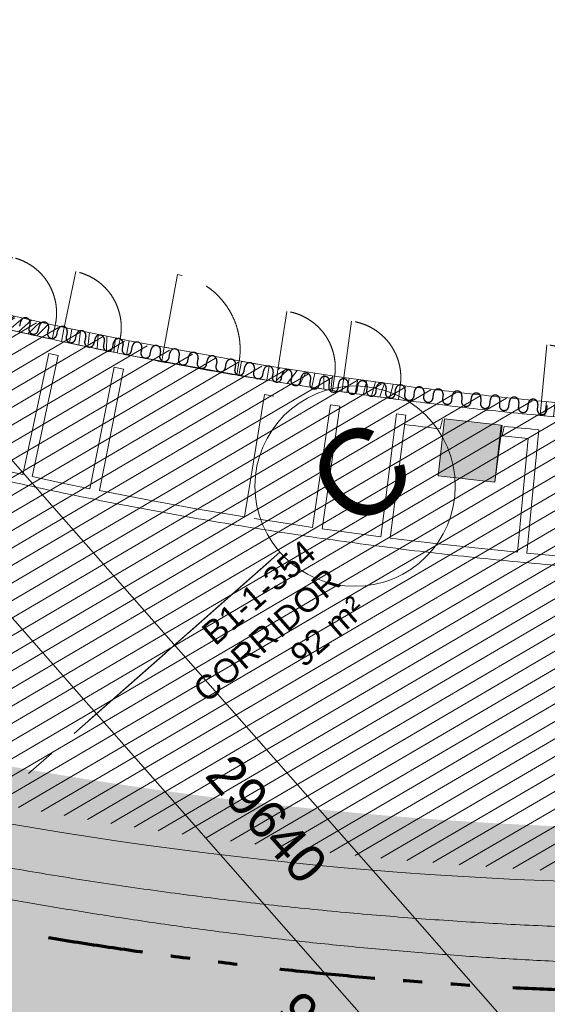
# Model space of a CAD drawing. Header units: millimetres. Extents: x 834119330 to 835277377, y 817781205 to 818243057.
# Tile 42 of 60: x 834362433 to 834367965, y 818033212 to 818043535. Entities that reach past the tile are written whole.
import ezdxf
from ezdxf.xclip import XClip

# ---------------------------------------------------------------- set-up
doc = ezdxf.new("R2010")
doc.units = ezdxf.units.MM
doc.header["$LTSCALE"] = 100
doc.header["$XCLIPFRAME"] = 0
for name, pattern in [('CENTER', [2, 1.25, -0.25, 0.25, -0.25]), ('DASHDOT', [25.400000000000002, 12.7, -6.350000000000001, 0, -6.350000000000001]), ('Double dash', [24.5, 10, -3, 2, -3, 2, -4.5]), ('Grid Line', [22.224999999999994, 12.7, -3.174999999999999, 3.174999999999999, -3.174999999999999]), ('Long Dash', [13.5, 9, -4.5]), ('PHANTOM', [63.50000000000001, 31.75, -6.350000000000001, 6.350000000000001, -6.350000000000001, 6.350000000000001, -6.350000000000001])]:
    doc.linetypes.add(name, pattern=pattern)
doc.layers.get('0').update_dxf_attribs({"lineweight": 0})
doc.layers.get('Defpoints').update_dxf_attribs({"lineweight": 0})
for name, color, linetype, lineweight in [('A-ANNO-NPLT', 5, 'CENTER', 13), ('A-DETL', 90, 'Continuous', 5), ('A-DETL-MBND', 5, 'Continuous', 5), ('A-DOOR', 6, 'Continuous', 13), ('A-DOOR-HDLN', 31, 'Long Dash', 5), ('A-FLOR', 192, 'Continuous', 18), ('A-GLAZ-CURT', 52, 'Continuous', 5), ('A-WALL', 7, 'Continuous', 13), ('ATR01', 7, 'Continuous', 0), ('C-PROP-LINE', 91, 'Double dash', 70), ('DLN020__', 6, 'DASHDOT', 0), ('DLN030_1', 1, 'Continuous', 0), ('DLN040__', 3, 'Continuous', 0), ('DLN051__', 7, 'Continuous', 0), ('DLN210__', 7, 'Continuous', 0), ('DLN914__', 5, 'PHANTOM', 0), ('HATCH', 8, 'Continuous', 0), ('I-WALL', 7, 'Continuous', 9), ('Rev_D', 20, 'Continuous', 0), ('S-COLS', 52, 'Continuous', 9), ('SITE BOUNDARY', 4, 'Continuous', 0), ('XREF', 1, 'Continuous', 0)]:
    doc.layers.add(name, color=color, linetype=linetype, lineweight=lineweight)
doc.layers.add('DLN660', color=1, linetype='Continuous')
doc.styles.get("Standard").update_dxf_attribs({"font": 'swiss.ttf'})
doc.styles.add('StyleSwis721 Lt BT1', font='swissl.ttf')
doc.dimstyles.new('INTDIM', dxfattribs={"dimtxt": 200, "dimasz": 125, "dimexe": 100, "dimexo": 150, "dimgap": 80, "dimtad": 1, "dimdec": 0, "dimzin": 11, "dimdsep": 46, "dimtxsty": 'StyleSwis721 Lt BT1', "dimblk1": '_Open3011', "dimblk2": '_Open3011', "dimsah": 1, "dimcen": -125, "dimclrd": 256, "dimclre": 256, "dimclrt": 2, "dimaunit": 1, "dimadec": 5, "dimazin": 0, "dimtfac": 1, "dimtdec": 0, "dimtofl": 0, "dimtmove": 2, "dimatfit": 3, "dimldrblk": '_Open3011', "dimfxl": 1, "dimtolj": 1, "dimtzin": 0, "dimlwd": -1, "dimlwe": -1, "dimarcsym": 0})
pattern_1 = [(270, (609.6, 0), (100, 6.123233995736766e-15), [])]

# ---------------------------------------------------------------- blocks, each defined once
blk = doc.blocks.new('A$C7BBB7913')
at = {"layer": 'DLN914__', "color": 3}
blk.add_arc((261.9040695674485, 50.42598713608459), 44.165, 222.6242555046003, 277.5709806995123, dxfattribs=at)
blk = doc.blocks.new('Part Plan')
at = {"layer": 'A-WALL', "linetype": 'Continuous'}
h = blk.add_hatch(dxfattribs=at)
h.set_pattern_fill('DGN_EARTH1', color=1, scale=59.99999999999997, angle=3.649803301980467, style=0, pattern_type=2)
h.set_pattern_definition([(44.99999930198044, (-23285.70976543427, 70990.81938838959), (6.5642475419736e-06, 538.8153672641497), [380.9999999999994, -380.9999999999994]), (44.99999930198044, (-23386.73760604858, 71091.84726452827), (6.5642475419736e-06, 538.8153672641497), [380.9999999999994, -380.9999999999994]), (44.99999930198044, (-23487.76550674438, 71192.87513720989), (6.5642475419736e-06, 538.8153672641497), [380.9999999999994, -380.9999999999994]), (134.9999993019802, (-23487.76551914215, 71260.22710120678), (-538.8153672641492, 6.5642475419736e-06), [380.9999999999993, -380.9999999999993]), (134.9999993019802, (-23386.73764371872, 71361.25494194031), (-538.8153672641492, 6.5642475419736e-06), [380.9999999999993, -380.9999999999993]), (134.9999993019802, (-23285.70971107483, 71462.28284704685), (-538.8153672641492, 6.5642475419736e-06), [380.9999999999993, -380.9999999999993])])
edge = h.paths.add_edge_path()
edge.add_line((54591.92213630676, -9043.730302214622), (48208.58610613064, -9043.730215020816))
edge.add_arc((97337.67955875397, -5267.625809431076), 49273.99707748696, 184.3951615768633, 225.0653212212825)
edge.add_line((62535.44703054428, -40149.30293416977), (54050.45523266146, -51266.71276383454))
edge.add_line((54050.45523262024, -51266.71276378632), (36682.08731784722, -51266.71249719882))
edge.add_line((36682.08731794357, -51266.71249723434), (36682.08727221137, -54266.71249755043))
edge.add_line((36682.08727216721, -54266.71249759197), (55534.72859285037, -54266.71278754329))
edge.add_line((55534.72859287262, -54266.71278750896), (68546.6143509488, -37217.96718007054))
edge.add_arc((98252.54949760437, -4961.629055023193), 43851.04254372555, 185.3414077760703, 227.3569969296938, ccw=False)
blk = doc.blocks.new('A$C7285572E')
at = {"layer": 'A-ANNO-NPLT', "color": 3, "linetype": 'PHANTOM'}
blk.add_lwpolyline([(258.840146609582, 2.508328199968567, -0.1937461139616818), (226.494099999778, 18.00010000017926), (220.2767651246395, 12.52837960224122), (224.9013822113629, 7.273580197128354), (217.3780834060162, 0.6525137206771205), (222.6353030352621, -5.321091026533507, -0.2570627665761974), (231.1648360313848, -8.394748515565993), (245.8627809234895, -25.09553706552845), (259.9058339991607, -12.73659846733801)], format="xyb", close=True, dxfattribs=at)
blk = doc.blocks.new('North Perimeter1 - North Perimeter-27607912-0291')
at = {"layer": 'A-WALL'}
for p, q in [((-11627.46948877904, 121843.6445911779), (-11588.06639585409, 121988.376849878)), ((-10428.77691496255, 121691.501061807), (-10465.49586763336, 121546.0561947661))]:
    blk.add_line(p, q, dxfattribs=at)
for radius, start, end in [(43061.9304255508, 252.9807100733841, 253.7757814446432), (42911.9304255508, 253.77716935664, 253.9074445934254), (43061.93042555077, 253.7757814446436, 253.9088358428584), (43061.9304255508, 253.9088358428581, 254.7039072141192), (42911.9304255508, 254.7052952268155, 254.8371941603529), (43061.93042555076, 254.7039072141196, 254.8369616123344), (43061.93042555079, 254.8369616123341, 256.432967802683), (42911.9304255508, 256.435071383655, 256.9570983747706), (43061.93042555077, 256.4329678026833, 256.9584899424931), (43061.9304255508, 256.9584899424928, 257.7535613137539), (42911.9304255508, 257.7549496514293, 257.8852248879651), (43061.93042555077, 257.7535613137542, 257.886615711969), (43061.9304255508, 257.8866157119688, 258.6816870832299), (42911.9304255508, 258.6830738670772, 260.6709927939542), (43061.93042555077, 258.6816870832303, 260.6709930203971), (42911.93042555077, 260.6712255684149, 261.4658318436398)]:
    blk.add_arc((-363.9071790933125, 163406.3925281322), radius, start, end, dxfattribs=at)
blk = doc.blocks.new('APF_03 _FS-DS_ - APF_03-V56-0291')
at = {"layer": 'A-DOOR-HDLN', "linetype": 'Continuous'}
h = blk.add_hatch(dxfattribs=at)
h.set_pattern_fill('FP_9', color=256, style=0, pattern_type=2)
h.set_pattern_definition(pattern_1)
h.paths.add_polyline_path([(298.7744792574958, 1.386069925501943e-10), (298.7744792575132, 150.0000000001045), (-298.7744792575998, 150.0000000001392), (-298.7744792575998, 1.386069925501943e-10), (207.5204890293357, 1.386069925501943e-10)], flags=0)
at = {"layer": 'A-DOOR'}
for p, q in [((-298.7744792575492, 149.9999999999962), (298.7744792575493, 149.9999999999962)), ((-298.7744792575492, 0), (-298.7744792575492, 149.9999999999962)), ((298.7744792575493, 149.9999999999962), (298.7744792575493, 0)), ((298.7744792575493, 0), (-298.7744792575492, 0))]:
    blk.add_line(p, q, dxfattribs=at)
at = {"layer": 'A-DOOR-HDLN'}
blk.add_line((-298.7744792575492, 150.0043138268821), (-298.7744792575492, 746.7485973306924), dxfattribs=at)
blk.add_arc((-297.974479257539, 150.0001750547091), 596.7489585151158, 0.0004005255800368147, 90.07681058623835, dxfattribs=at)
blk = doc.blocks.new('ARC_North Perimeter Wall_Corrugated Panel - Type A-35478803-0291')
at = {"layer": 'A-GLAZ-CURT', "lineweight": 9}
for p, q in [((187.4999999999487, 149.9999999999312), (-187.5000000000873, 149.9999999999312)), ((-187.5000000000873, 149.9999999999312), (-187.5000000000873, -6.930349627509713e-11)), ((-187.5000000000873, -6.930349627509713e-11), (187.4999999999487, -6.930349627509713e-11))]:
    blk.add_line(p, q, dxfattribs=at)
blk = doc.blocks.new('APF_03 _FS-DS_ - APF_03-V57-0291')
at = {"layer": 'A-DOOR-HDLN', "linetype": 'Continuous'}
h = blk.add_hatch(dxfattribs=at)
h.set_pattern_fill('FP_9', color=256, style=0, pattern_type=2)
h.set_pattern_definition(pattern_1)
h.paths.add_polyline_path([(298.7744792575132, 1.2128111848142e-10), (298.7744792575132, 150.0000000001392), (-298.7744792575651, 150.0000000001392), (-298.7744792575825, 1.039552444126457e-10), (205.3949248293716, 1.386069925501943e-10)], flags=0)
at = {"layer": 'A-DOOR'}
for p, q in [((-298.7744792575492, 149.9999999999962), (298.7744792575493, 149.9999999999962)), ((-298.7744792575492, 0), (-298.7744792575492, 149.9999999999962)), ((298.7744792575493, 149.9999999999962), (298.7744792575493, 0)), ((298.7744792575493, 0), (-298.7744792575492, 0))]:
    blk.add_line(p, q, dxfattribs=at)
at = {"layer": 'A-DOOR-HDLN'}
blk.add_line((-298.7744792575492, 150.0063820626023), (-298.7744792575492, 746.7485973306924), dxfattribs=at)
blk.add_arc((-297.974479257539, 150.0001750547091), 596.7489585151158, 0.000400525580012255, 90.07681058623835, dxfattribs=at)
blk = doc.blocks.new('APF_03 _FS-DS_ - APF_03-V58-0291')
at = {"layer": 'A-DOOR-HDLN', "linetype": 'Continuous'}
h = blk.add_hatch(dxfattribs=at)
h.set_pattern_fill('FP_9', color=256, style=0, pattern_type=2)
h.set_pattern_definition(pattern_1)
h.paths.add_polyline_path([(298.7744792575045, 1.2128111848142e-10), (298.7744792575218, 150.0000000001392), (-298.7744792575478, 150.0000000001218), (-298.7744792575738, 1.386069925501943e-10), (146.0477788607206, 1.039552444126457e-10)], flags=0)
at = {"layer": 'A-DOOR'}
for p, q in [((-298.7744792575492, 149.9999999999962), (298.7744792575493, 149.9999999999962)), ((-298.7744792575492, 0), (-298.7744792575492, 149.9999999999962)), ((298.7744792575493, 149.9999999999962), (298.7744792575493, 0)), ((298.7744792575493, 0), (-298.7744792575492, 0))]:
    blk.add_line(p, q, dxfattribs=at)
at = {"layer": 'A-DOOR-HDLN'}
blk.add_line((-298.7744792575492, 150.0043138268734), (-298.7744792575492, 746.7485973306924), dxfattribs=at)
blk.add_arc((-297.974479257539, 150.0001750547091), 596.7489585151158, 0.001011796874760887, 90.07681058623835, dxfattribs=at)
blk = doc.blocks.new('APF_03 _FS-DS_ - APF_03-31907060-0291')
at = {"layer": 'A-DOOR-HDLN', "linetype": 'Continuous'}
h = blk.add_hatch(dxfattribs=at)
h.set_pattern_fill('FP_9', color=256, style=0, pattern_type=2)
h.set_pattern_definition(pattern_1)
h.paths.add_polyline_path([(297.4999999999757, 1.559328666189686e-10), (297.4999999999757, 150.0000000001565), (-297.5000000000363, 150.0000000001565), (-297.5000000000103, 1.559328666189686e-10), (278.1067112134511, 1.559328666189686e-10)], flags=0)
at = {"layer": 'A-DOOR'}
for p, q in [((-297.4999999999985, 149.9999999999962), (297.4999999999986, 149.9999999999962)), ((-297.4999999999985, 0), (-297.4999999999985, 149.9999999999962)), ((297.4999999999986, 149.9999999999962), (297.4999999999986, 0)), ((297.4999999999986, 0), (-297.4999999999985, 0))]:
    blk.add_line(p, q, dxfattribs=at)
at = {"layer": 'A-DOOR-HDLN'}
blk.add_line((-297.4999999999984, 150.0010077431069), (-297.4999999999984, 744.199636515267), dxfattribs=at)
blk.add_arc((-296.6999999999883, 150.0001750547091), 594.2000000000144, 359.9999831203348, 90.0771400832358, dxfattribs=at)
blk = doc.blocks.new('APF_04 _DV_ - APF_04-35478798-0291')
at = {"layer": 'A-DOOR'}
for p, q in [((-399.9999999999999, 149.9999999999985), (-350.0000000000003, 149.9999999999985)), ((-399.9999999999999, -1.353583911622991e-13), (-350, -1.353583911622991e-13))]:
    blk.add_line(p, q, dxfattribs=at)
at = {"layer": 'A-DOOR', "lineweight": 9}
for p, q in [((400.0000000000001, 150), (-400.0000000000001, 150)), ((-400.0000000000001, 150), (-400.0000000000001, 0)), ((400.0000000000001, 0), (400.0000000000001, 150)), ((-400.0000000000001, 0), (400.0000000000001, 0))]:
    blk.add_line(p, q, dxfattribs=at)
at = {"layer": 'A-DOOR-HDLN'}
for p, q in [((-399.9999999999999, 923.5610027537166), (-350.0000000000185, 923.5610027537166)), ((-399.9999999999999, 149.9999999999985), (-399.9999999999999, 923.5610027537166))]:
    blk.add_line(p, q, dxfattribs=at)
blk.add_arc((-399.0379196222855, 125.6578638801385), 799.4086167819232, 1.744936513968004, 86.48311156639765, dxfattribs=at)
blk = doc.blocks.new('ARC_North Perimeter Wall_Corrugated Panel - Type A-35478804-0291')
at = {"layer": 'A-GLAZ-CURT', "lineweight": 9}
for p, q in [((159.7036299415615, 150.0000000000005), (-159.7036299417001, 149.9999999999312)), ((159.7036299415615, 0), (159.7036299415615, 150.0000000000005)), ((-159.7036299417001, 0), (159.7036299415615, 0))]:
    blk.add_line(p, q, dxfattribs=at)
blk = doc.blocks.new('Family - ___-26817389-0291')
at = {"layer": 'C-PROP-LINE'}
blk.add_arc((-2752.278732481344, 158797.3720542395), 44164.84239903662, 218.6257231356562, 273.572834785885, dxfattribs=at)
blk = doc.blocks.new('Family - ___-36030442-0291')
at = {"layer": 'C-PROP-LINE'}
blk.add_arc((-2752.278732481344, 158797.3720542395), 44164.84239903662, 218.6257231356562, 273.572834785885, dxfattribs=at)
blk = doc.blocks.new('GFDFJ')
at = {"linetype": 'ByBlock'}
h = blk.add_hatch(color=8, dxfattribs=at)
h.dxf.hatch_style = 1
edge = h.paths.add_edge_path()
edge.add_arc((-2752.278733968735, 159182.588113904), 42837.53403247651, 220.0800637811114, 274.2535012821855)
edge.add_line((424.9567874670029, 116463.0434486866), (424.9567874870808, 115861.4092606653))
edge.add_arc((-2752.278734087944, 159182.5881135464), 43437.53403213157, 220.0800637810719, 274.1946419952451, ccw=False)
edge.add_arc((20699921.32003605, -24510400.76722527), 32205390.48523239, 130.0795300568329, 130.0805975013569, ccw=False)
edge = h.paths.add_edge_path(flags=17)
edge.add_arc((-36052.98767101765, 131517.0103867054), 49.99999992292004, 292.2539666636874, 322.6082685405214)
edge.add_line((-36013.26255774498, 131486.6473269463), (-35876.02684226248, 131591.6901045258))
edge.add_arc((-35893.99978780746, 131638.3481504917), 49.99999993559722, 291.0669695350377, 323.7952655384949)
edge.add_line((-35853.65421247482, 131608.8145332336), (-35726.17399545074, 131706.3902703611))
edge.add_arc((-35758.76788008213, 131408.166128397), 300.0000001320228, 40.0800637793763, 83.76271445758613, ccw=False)
edge.add_line((-35529.22423624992, 131601.323358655), (-35988.3133231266, 131215.0110361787))
edge.add_arc((-35758.76788008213, 131408.1661286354), 300.0000000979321, 171.0995205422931, 220.0795300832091, ccw=False)
edge.add_line((-36055.15545141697, 131454.5817244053), (-36034.05203635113, 131470.7346720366))
edge = h.paths.add_edge_path(flags=17)
edge.add_arc((-36052.98767101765, 131517.0103867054), 49.99999992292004, 292.2539666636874, 322.6082685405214)
edge.add_line((-36013.26255774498, 131486.6473269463), (-35876.02684226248, 131591.6901045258))
edge.add_arc((-35893.99978780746, 131638.3481504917), 49.99999993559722, 291.0669695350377, 323.7952655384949)
edge.add_line((-35853.65421247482, 131608.8145332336), (-35726.17399545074, 131706.3902703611))
edge.add_arc((-35758.76788008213, 131408.166128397), 300.0000001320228, 40.0800637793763, 83.76271445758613, ccw=False)
edge.add_line((-35529.22423624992, 131601.323358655), (-35988.3133231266, 131215.0110361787))
edge.add_arc((-35758.76788008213, 131408.1661286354), 300.0000000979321, 171.0995205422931, 220.0795300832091, ccw=False)
edge.add_line((-36055.15545141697, 131454.5817244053), (-36034.05203635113, 131470.7346720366))
edge = h.paths.add_edge_path(flags=0)
edge.add_line((-35988.31332337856, 131215.0110361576), (-35529.22423650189, 131601.3233586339))
edge.add_arc((-35758.76788008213, 131408.166128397), 300.0000001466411, 40.08006377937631, 83.76271445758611)
edge.add_line((-35726.17399549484, 131706.3902699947), (-35853.65421251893, 131608.8145328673))
edge.add_arc((-35893.99978780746, 131638.3481504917), 49.99999997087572, 291.0669695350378, 323.7952655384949, ccw=False)
edge.add_line((-35876.02684223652, 131591.6901048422), (-36013.26255771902, 131486.6473272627))
edge.add_arc((-36052.98767101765, 131517.0103867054), 49.99999994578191, 292.25396666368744, 322.60826854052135, ccw=False)
edge.add_line((-36034.05203640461, 131470.7346720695), (-36055.15545135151, 131454.5817244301))
edge.add_arc((-35758.76788008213, 131408.166128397), 299.999999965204, 171.0995204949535, 220.0795300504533)
at = {"layer": 'S-COLS', "lineweight": 5}
blk.add_hatch(color=250, dxfattribs=at).paths.add_polyline_path([(-7864.258229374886, 120247.9429249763), (-7757.480198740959, 120838.365190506), (-8347.902464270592, 120945.143222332), (-8452.636009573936, 120354.3512102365), (-8292.081468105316, 120325.314876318)], flags=0)
at = {"layer": 'A-DETL', "lineweight": 25}
for p, q in [((-12724.1313034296, 122220.879203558), (-12709.52397835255, 122268.6978826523)), ((-12613.8866199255, 122239.4832335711), (-12621.19028103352, 122215.5738930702)), ((-12621.19028103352, 122215.5738930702), (-12628.49394488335, 122191.6645547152)), ((-12532.85658657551, 122162.4499049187), (-12518.24926233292, 122210.2685847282)), ((-12429.91556692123, 122157.1445959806), (-12437.21922874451, 122133.2352559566)), ((-12422.61190366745, 122181.0539349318), (-12429.91556692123, 122157.1445959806)), ((-12341.58187055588, 122104.0206071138), (-12326.97454488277, 122151.8392851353)), ((-12231.33718836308, 122122.6246358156), (-12238.64085006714, 122098.7152962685)), ((-12231.33718836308, 122122.6246358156), (-12238.64085006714, 122098.7152962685)), ((-12238.64085006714, 122098.7152962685), (-12245.94451200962, 122074.8059574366)), ((-12150.30715429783, 122045.5913074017), (-12135.69983005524, 122093.4099867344)), ((-12047.36613333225, 122040.2859983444), (-12054.66979682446, 122016.3766583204)), ((-12040.06247162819, 122064.1953372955), (-12047.36613333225, 122040.2859983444)), ((-11959.03243792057, 121987.1620094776), (-11944.42511260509, 122034.9806880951)), ((-11856.09141790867, 121981.8566994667), (-11862.26489949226, 121957.6309256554)), ((-11848.78775525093, 122005.7660390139), (-11856.09141790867, 121981.8566994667)), ((-11765.36180353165, 121932.9369995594), (-11753.01483929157, 121981.3885471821)), ((-11662.28522527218, 121932.46884799), (-11668.45870614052, 121908.2430744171)), ((-11656.11174452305, 121956.6946218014), (-11662.28522527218, 121932.46884799)), ((-11571.55561053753, 121883.5491486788), (-11559.20864796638, 121932.0006961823)), ((-11468.47903251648, 121883.0809979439), (-11474.65251469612, 121858.8552230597)), ((-11462.3055511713, 121907.3067711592), (-11468.47903251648, 121883.0809979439)), ((-11377.74941778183, 121834.1612976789), (-11365.40245568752, 121882.6128456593)), ((-11274.67284083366, 121833.693146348), (-11280.84632241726, 121809.467371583)), ((-11268.49935889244, 121857.9189201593), (-11274.67284083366, 121833.693146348)), ((-11183.94322550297, 121784.7734462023), (-11171.59626305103, 121833.2249946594)), ((-11080.86664843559, 121784.3052951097), (-11087.04012978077, 121760.0795211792)), ((-11074.69316732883, 121808.5310688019), (-11080.86664843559, 121784.3052951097)), ((-10990.13703382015, 121735.3855953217), (-10977.79007053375, 121783.837143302)), ((-10887.06045567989, 121734.9174438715), (-10893.23393714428, 121710.6916697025)), ((-10880.88697469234, 121759.1432180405), (-10887.06045567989, 121734.9174438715)), ((-10796.33084130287, 121685.9977440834), (-10783.98387873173, 121734.4492928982)), ((-10687.08078289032, 121709.7553672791), (-10693.25426435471, 121685.5295922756)), ((-10693.25426435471, 121685.5295922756), (-10699.42774546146, 121661.3038184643)), ((-10602.52464950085, 121636.6098934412), (-10590.17768633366, 121685.0614414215)), ((-10499.44807171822, 121636.1417412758), (-10505.62155282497, 121611.9159680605)), ((-10493.27459037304, 121660.3675158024), (-10499.44807171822, 121636.1417412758)), ((-10408.71845698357, 121587.2220423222), (-10396.37149453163, 121635.6735905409)), ((-10299.46839809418, 121610.9796645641), (-10305.64187932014, 121586.7538906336)), ((-10305.64187932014, 121586.7538906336), (-10311.81536090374, 121562.5281170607)), ((-10214.91226458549, 121537.8341909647), (-10202.56530201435, 121586.285738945)), ((-10111.8356872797, 121537.3660392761), (-10118.00916862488, 121513.1402653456)), ((-10105.66220545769, 121561.5918129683), (-10111.8356872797, 121537.3660392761)), ((-10021.10607194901, 121488.4463392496), (-10008.75910973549, 121536.8978877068)), ((-9911.856013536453, 121512.2039619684), (-9918.02949500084, 121487.9781877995)), ((-9911.856013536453, 121512.2039619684), (-9918.02949500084, 121487.9781877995)), ((-9918.02949500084, 121487.9781877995), (-9924.202974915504, 121463.7524133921)), ((-9827.29988026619, 121439.0584887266), (-9814.952916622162, 121487.5100365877)), ((-9724.223302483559, 121438.5903375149), (-9730.396783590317, 121414.3645628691)), ((-9718.049821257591, 121462.8161107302), (-9724.223302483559, 121438.5903375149)), ((-9633.493687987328, 121389.6706372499), (-9621.146725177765, 121438.1221855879)), ((-9524.24362885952, 121413.4282602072), (-9530.417110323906, 121389.2024860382)), ((-9530.417110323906, 121389.2024860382), (-9534.78069281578, 121364.5862483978)), ((-9436.315742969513, 121347.1319183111), (-9427.58857870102, 121396.3643937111)), ((-9333.487211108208, 121354.2938258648), (-9337.850793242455, 121329.6775877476)), ((-9329.123628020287, 121378.9100623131), (-9333.487211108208, 121354.2938258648)), ((-9239.385841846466, 121312.2232568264), (-9230.65867805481, 121361.4557330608)), ((-9136.557311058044, 121319.3851647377), (-9140.92089354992, 121294.7689268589)), ((-9132.19372844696, 121344.0014021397), (-9136.557311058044, 121319.3851647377)), ((-9042.455943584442, 121277.314596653), (-9033.728777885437, 121326.547072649)), ((-8935.263828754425, 121309.0927417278), (-8939.627410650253, 121284.4765045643)), ((-8939.627410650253, 121284.4765045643), (-8943.990993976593, 121259.8602674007)), ((-8845.526043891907, 121242.4059360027), (-8836.798878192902, 121291.6384115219)), ((-8742.697511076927, 121249.5678435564), (-8747.061093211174, 121224.9516068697)), ((-8738.333928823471, 121274.1840807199), (-8742.697511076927, 121249.5678435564)), ((-8648.596144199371, 121207.4972751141), (-8639.868977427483, 121256.729749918)), ((-8545.767612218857, 121214.6591825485), (-8550.131193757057, 121190.0429463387)), ((-8541.404028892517, 121239.2754201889), (-8545.767612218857, 121214.6591825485)), ((-8451.666244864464, 121172.5886156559), (-8442.939079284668, 121221.8210898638)), ((-8344.474129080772, 121204.3667603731), (-8348.837712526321, 121179.7505216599)), ((-8348.837712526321, 121179.7505216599), (-8353.201294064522, 121155.1342853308)), ((-8254.736344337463, 121137.6799550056), (-8246.009179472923, 121186.9124292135)), ((-8151.907811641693, 121144.8418616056), (-8156.271394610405, 121120.2256243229)), ((-8147.544229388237, 121169.4580996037), (-8151.907811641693, 121144.8418616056)), ((-8057.806443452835, 121102.7712937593), (-8049.079279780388, 121152.0037684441)), ((-7954.97791326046, 121109.9332011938), (-7959.341495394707, 121085.3169635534)), ((-7950.614329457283, 121134.5494391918), (-7954.97791326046, 121109.9332011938)), ((-7860.876544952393, 121067.8626332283), (-7852.149379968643, 121117.0951082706)), ((-7753.684430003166, 121099.6407781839), (-7758.048011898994, 121075.0245404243)), ((-7758.048011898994, 121075.0245404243), (-7762.411595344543, 121050.4083029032)), ((-7663.946645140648, 121032.9539734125), (-7655.219479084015, 121082.1864477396)), ((-7561.118111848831, 121040.1158797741), (-7565.481694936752, 121015.4996416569)), ((-7556.754530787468, 121064.7321175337), (-7561.118111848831, 121040.1158797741)), ((-7556.754530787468, 121064.7321175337), (-7561.118111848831, 121040.1158797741)), ((-7467.016745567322, 120998.0453125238), (-7458.289580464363, 121047.2777872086)), ((-7364.18821310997, 121005.2072201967), (-7368.551795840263, 120980.5909814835)), ((-7359.824631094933, 121029.8234564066), (-7364.18821310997, 121005.2072201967)), ((-7270.086846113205, 120963.1366518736), (-7261.359680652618, 121012.3691262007))]:
    blk.add_line(p, q, dxfattribs=at)
for centre, radius, start, end in [((-12661.70529985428, 122254.0905584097), 50.00000000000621, 343.0134887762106, 163.0134887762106), ((-12470.43058180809, 122195.6612592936), 50.00000000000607, 343.0134887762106, 163.0134887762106), ((-12580.67526614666, 122177.0572297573), 50.00000000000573, 163.0134887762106, 343.0134887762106), ((-12389.40054905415, 122118.6279314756), 50.00000000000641, 163.0134887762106, 343.0134887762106), ((-12279.15586674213, 122137.2319610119), 50.00000000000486, 343.0134887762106, 163.0134887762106), ((-12087.88115048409, 122078.8026621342), 50.00000000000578, 343.0134887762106, 163.0134887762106), ((-12198.12583422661, 122060.1986320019), 50.00000000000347, 163.0134887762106, 343.0134887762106), ((-11896.60643446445, 122020.3733632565), 50.0000000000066, 343.0134887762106, 163.0134887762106), ((-11704.56329202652, 121969.0415855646), 50.00000000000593, 345.7035375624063, 165.7035375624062), ((-12006.85111713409, 122001.7693333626), 50.0000000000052, 163.0134887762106, 343.0134887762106), ((-11813.81335115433, 121945.2839626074), 50.00000000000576, 165.7035375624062, 345.7035375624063), ((-11510.75709915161, 121919.6537342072), 50.00000000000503, 345.7035375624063, 165.7035375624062), ((-11316.95090794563, 121870.2658829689), 50.00000000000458, 345.7035375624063, 165.7035375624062), ((-11620.00715851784, 121895.8961112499), 50.0000000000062, 165.7035375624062, 345.7035375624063), ((-11426.20096647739, 121846.5082610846), 50.0000000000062, 165.7035375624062, 345.7035375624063), ((-11123.14471530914, 121820.8780318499), 50.00000000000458, 345.7035375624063, 165.7035375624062), ((-10929.33852255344, 121771.49018085), 50.00000000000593, 345.7035375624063, 165.7035375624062), ((-11232.39477431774, 121797.1204097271), 50.00000000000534, 165.7035375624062, 345.7035375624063), ((-11038.58858180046, 121747.7325584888), 50.00000000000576, 165.7035375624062, 345.7035375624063), ((-10844.78238987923, 121698.3447073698), 50.00000000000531, 165.7035375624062, 345.7035375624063), ((-10735.53233027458, 121722.1023287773), 50.00000000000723, 345.7035375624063, 165.7035375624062), ((-10541.72613859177, 121672.7144783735), 50.00000000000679, 345.7035375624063, 165.7035375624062), ((-10650.97619736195, 121648.9568555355), 50.0000000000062, 165.7035375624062, 345.7035375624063), ((-10457.17000412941, 121599.5690039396), 50.00000000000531, 165.7035375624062, 345.7035375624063), ((-10347.91994583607, 121623.3266273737), 50.00000000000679, 345.7035375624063, 165.7035375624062), ((-10154.11375331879, 121573.938775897), 50.00000000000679, 345.7035375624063, 165.7035375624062), ((-10263.36381161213, 121550.1811532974), 50.00000000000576, 165.7035375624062, 345.7035375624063), ((-10069.55762052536, 121500.793302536), 50.00000000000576, 165.7035375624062, 345.7035375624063), ((-9960.307561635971, 121524.550925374), 50.00000000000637, 345.7035375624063, 165.7035375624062), ((-9766.501367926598, 121475.1630731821), 50.00000000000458, 345.7035375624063, 165.7035375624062), ((-9875.751428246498, 121451.4054512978), 50.00000000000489, 165.7035375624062, 345.7035375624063), ((-9681.945234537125, 121402.0175995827), 50.00000000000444, 165.7035375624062, 345.7035375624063), ((-9572.695176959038, 121425.7752230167), 50.00000000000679, 345.7035375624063, 165.7035375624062), ((-9378.356103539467, 121387.6372277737), 50.00000000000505, 349.947920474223, 169.9479204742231), ((-9181.426203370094, 121352.7285672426), 50.0000000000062, 349.947920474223, 169.9479204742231), ((-9485.54821741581, 121355.8590841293), 50.00000000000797, 169.9479204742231, 349.947920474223), ((-9288.618318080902, 121320.9504233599), 50.00000000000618, 169.9479204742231, 349.947920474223), ((-9091.688418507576, 121286.0417624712), 50.0000000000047, 169.9479204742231, 349.947920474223), ((-8984.496302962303, 121317.8199059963), 50.00000000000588, 349.947920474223, 169.9479204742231), ((-8787.566403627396, 121282.9112453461), 50.00000000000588, 349.947920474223, 169.9479204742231), ((-8590.636503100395, 121248.0025855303), 50.0000000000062, 349.947920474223, 169.9479204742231), ((-8894.758519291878, 121251.1331014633), 50.00000000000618, 169.9479204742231, 349.947920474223), ((-8697.828619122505, 121216.2244410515), 50.00000000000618, 169.9479204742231, 349.947920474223), ((-8393.706604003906, 121213.0939249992), 50.00000000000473, 349.947920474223, 169.9479204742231), ((-8196.77670454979, 121178.1852644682), 50.00000000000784, 349.947920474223, 169.9479204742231), ((-7999.846804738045, 121143.2766035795), 50.00000000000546, 349.947920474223, 169.9479204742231), ((-8500.898718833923, 121181.3157798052), 50.00000000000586, 169.9479204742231, 349.947920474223), ((-8303.968818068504, 121146.4071189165), 50.00000000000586, 169.9479204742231, 349.947920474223), ((-8107.03891980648, 121111.4984588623), 50.00000000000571, 169.9479204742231, 349.947920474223), ((-7802.916905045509, 121108.3679432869), 50.00000000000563, 349.947920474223, 169.9479204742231), ((-7605.987005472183, 121073.4592832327), 50.00000000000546, 349.947920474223, 169.9479204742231), ((-7409.057105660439, 121038.5506224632), 50.00000000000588, 349.947920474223, 169.9479204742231), ((-7910.109019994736, 121076.5897979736), 50.00000000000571, 169.9479204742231, 349.947920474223), ((-7713.179120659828, 121041.6811379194), 50.00000000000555, 169.9479204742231, 349.947920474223), ((-7516.249220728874, 121006.7724773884), 50.00000000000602, 169.9479204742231, 349.947920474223), ((-7319.319320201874, 120971.8638164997), 50.00000000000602, 169.9479204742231, 349.947920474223)]:
    blk.add_arc(centre, radius, start, end, dxfattribs=at)
at = {"layer": 'A-DETL-MBND', "color": 10}
blk.add_arc((-2752.278733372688, 159182.5881142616, 1.642175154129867e-05), 43887.53403233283, 253.189920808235, 268.9778830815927, dxfattribs=at)
at = {"layer": 'A-FLOR'}
for p, q in [((-7747.185695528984, 120836.4104444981), (-7864.258229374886, 120247.9429249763)), ((-7757.496482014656, 120838.2751535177), (-7747.185695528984, 120836.4104444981))]:
    blk.add_line(p, q, dxfattribs=at)
at = {"layer": 'I-WALL'}
for p, q in [((-12437.44450306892, 121913.8456817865), (-12799.20319116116, 120665.2233848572)), ((-12341.3929233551, 121886.016998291), (-12703.15161120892, 120637.3947001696)), ((-12341.39455997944, 121886.0174890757), (-12437.44450306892, 121913.8456817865)), ((-11763.75830233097, 121723.7205687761), (-12105.244166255, 120469.4022709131)), ((-11667.27019417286, 121697.4518578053), (-11763.75830233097, 121723.7205687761)), ((-11667.2677898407, 121697.4512486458), (-12008.75365400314, 120443.1329505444)), ((-10212.88540780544, 121330.2784596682), (-10507.70334994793, 120064.178396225)), ((-10115.49099123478, 121307.5996667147), (-10212.88540780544, 121330.2784596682)), ((-9530.03836119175, 121176.263633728), (-9804.309154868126, 119905.5541774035)), ((-9432.290470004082, 121155.1656588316), (-9706.561263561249, 119884.4562020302)), ((-9432.289366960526, 121155.1654237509), (-9530.03836119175, 121176.263633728)), ((-8844.780505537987, 121033.3582379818), (-9098.437825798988, 119758.3444499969)), ((-8746.700549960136, 121013.8457465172), (-9000.357869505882, 119738.8319580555)), ((-8397.639028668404, 120844.5424410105), (-8369.011490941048, 120940.9059273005)), ((-7727.728295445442, 120825.0188323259), (-7756.569914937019, 120728.5239313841)), ((-7484.106238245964, 120682.2226035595), (-7680.005243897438, 119498.3199710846)), ((-7369.124304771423, 120764.5564953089), (-7581.347378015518, 119481.9951677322))]:
    blk.add_line(p, q, dxfattribs=at)
at = {"layer": 'I-WALL', "flags": 128}
for points in [[(-12799.20128464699, 120665.2228460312), (-13097.06811642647, 120753.0135389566), (-13787.43441140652, 120961.7315145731), (-14472.72710239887, 121188.086935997), (-14767.61848115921, 121287.7834893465)], [(-12105.24332916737, 120469.4020816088), (-12404.49322974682, 120552.3563796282), (-12703.15160548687, 120637.3947219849)], [(-10507.69920277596, 120064.1774471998), (-11009.50668072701, 120184.6926788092), (-11509.87917506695, 120311.0165008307), (-12008.75365412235, 120443.1329506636)], [(-9804.30992591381, 119905.5543438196), (-10107.54278409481, 119972.4692441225), (-10410.30595707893, 120041.4989147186)], [(-9098.433880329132, 119758.3436771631), (-9402.721229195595, 119820.3400890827), (-9706.561263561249, 119884.4562021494)], [(-7680.002543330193, 119498.3195239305), (-8120.923485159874, 119574.0662757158), (-8561.052218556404, 119654.2389829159), (-9000.357869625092, 119738.8319580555)], [(-6967.813576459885, 119385.5730599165), (-7274.752862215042, 119432.714735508), (-7581.347378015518, 119481.9951678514)]]:
    blk.add_lwpolyline(points, dxfattribs=at)
at = {"layer": 'I-WALL'}
for centre, radius, start, end in [((-363.9071806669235, 163406.3925290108), 44613.41513174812, 251.1200628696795, 270), ((-363.9071816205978, 163406.3925296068), 43213.41513216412, 258.6819206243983, 258.8145094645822), ((-363.9071816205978, 163406.3925296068), 43313.41513216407, 258.8143554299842, 259.3109306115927), ((-363.9052286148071, 163406.4044169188, -1.081180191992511e-09), 43213.4271784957, 260.1885824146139, 260.670757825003), ((-363.9071816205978, 163406.3925296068), 43313.41513216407, 260.1727360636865, 260.5383268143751)]:
    blk.add_arc(centre, radius, start, end, dxfattribs=at)
at = {"layer": 'S-COLS', "color": 7}
for p, q in [((-8347.902464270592, 120945.143222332, 1.642175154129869e-05), (-8454.680495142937, 120354.7209553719, 1.642175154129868e-05)), ((-7757.480198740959, 120838.365190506, 1.642175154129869e-05), (-8347.902464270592, 120945.143222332, 1.642175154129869e-05)), ((-7864.258229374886, 120247.9429249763, 1.642175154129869e-05), (-7757.480198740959, 120838.365190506, 1.642175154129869e-05)), ((-8454.680495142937, 120354.7209553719, 1.642175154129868e-05), (-7864.258229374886, 120247.9429249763, 1.642175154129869e-05))]:
    blk.add_line(p, q, dxfattribs=at)
at = {"layer": 'A-DOOR'}
for name, p, rotation in [('APF_03 _FS-DS_ - APF_03-V56-0291', (-12681.57086884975, 122144.8396368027), 343.378245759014), ('APF_03 _FS-DS_ - APF_03-V56-0291', (-12011.59431159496, 121950.7298240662), 344.3063715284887), ('APF_04 _DV_ - APF_04-35478798-0291', (-10876.04593586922, 121653.9405033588), 345.8311985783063), ('APF_03 _FS-DS_ - APF_03-V57-0291', (-9789.60059094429, 121389.7661827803), 347.3560256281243), ('APF_03 _FS-DS_ - APF_03-V58-0291', (-9107.77266895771, 121242.5999796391), 348.2841513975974), ('APF_03 _FS-DS_ - APF_03-31907060-0291', (-7050.827881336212, 120865.7831090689), 350.6709930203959)]:
    blk.add_blockref(name, p, dxfattribs=dict(at, rotation=rotation))
at = {"layer": 'A-GLAZ-CURT', "rotation": 345.8311985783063}
for name, p in [('ARC_North Perimeter Wall_Corrugated Panel - Type A-35478803-0291', (-11445.67346978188, 121797.748441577)), ('ARC_North Perimeter Wall_Corrugated Panel - Type A-35478804-0291', (-10333.36917245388, 121516.9365466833))]:
    blk.add_blockref(name, p, dxfattribs=at)
at = {"layer": 'A-WALL'}
blk.add_blockref('North Perimeter1 - North Perimeter-27607912-0291', (-1.549720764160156e-06, 8.344650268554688e-07), dxfattribs=at)
at = {"layer": 'C-PROP-LINE'}
for name in ['Family - ___-26817389-0291', 'Family - ___-36030442-0291']:
    blk.add_blockref(name, (-1.549720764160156e-06, 8.344650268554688e-07), dxfattribs=at)
at = {"layer": 'DLN040__', "color": 0, "insert": (-9290.101222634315, 118976.3815391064), "char_height": 249.9999999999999, "width": 3559.470536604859, "attachment_point": 9, "rotation": 37.43147280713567, "line_spacing_factor": 0.9385317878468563}
blk.add_mtext('B1-1-354\\PCORRIDOR\\P92 m²', dxfattribs=at)
blk = doc.blocks.new('_Open301')
at = {"layer": 'Rev_D', "linetype": 'ByBlock'}
blk.add_line((0, 0), (-1, 0), dxfattribs=at)
blk = doc.blocks.new('_Open3011')
at = {"layer": 'ATR01', "linetype": 'ByBlock'}
blk.add_line((0, 0), (-1, 0), dxfattribs=at)
at = {"layer": 'ATR01', "linetype": 'ByBlock', "yscale": 1.119319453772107, "zscale": 0.008}
blk.add_blockref('_Open301', (0, 0), dxfattribs=at)
blk = doc.blocks.new('*D2166')
at = {"layer": 'Defpoints', "color": 0, "transparency": 16777216}
for p in [(28109.4594244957, -4490.360842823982), (30672.18452262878, -4490.360842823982), (30672.18452143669, -11890.3608430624)]:
    blk.add_point(p, dxfattribs=at)
at = {"layer": 'DLN030_1', "transparency": 16777216}
for p, q in [((30522.18452262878, -4490.360842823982), (28009.4594244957, -4490.360842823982)), ((28109.45942449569, -11690.3608430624), (28109.4594244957, -4690.360842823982)), ((30522.18452143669, -11890.3608430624), (28009.45942449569, -11890.3608430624))]:
    blk.add_line(p, q, dxfattribs=at)
at = {"layer": 'DLN030_1', "transparency": 16777216, "xscale": 200, "yscale": 200, "zscale": 200}
for p, rotation in [((28109.4594244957, -4490.360842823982), 90), ((28109.45942449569, -11890.3608430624), 270)]:
    blk.add_blockref('_Open3011', p, dxfattribs=dict(at, rotation=rotation))
at = {"layer": 'DLN030_1', "color": 2, "transparency": 16777216, "insert": (27629.45942401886, -7424.8482837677), "char_height": 400, "attachment_point": 5, "rotation": 270, "style": 'StyleSwis721 Lt BT1'}
blk.add_mtext('\\A1;7400', dxfattribs=at)
blk = doc.blocks.new('*D2167')
at = {"layer": 'Defpoints', "color": 0, "transparency": 16777216}
for p in [(28109.45938181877, -11890.36084115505), (30822.18451309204, -11890.36084115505), (30822.18451309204, -21840.36084079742)]:
    blk.add_point(p, dxfattribs=at)
at = {"layer": 'DLN030_1', "transparency": 16777216}
for p, q in [((30672.18451309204, -11890.36084115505), (28009.45938181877, -11890.36084115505)), ((28109.45938181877, -21640.36084079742), (28109.45938181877, -12090.36084115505)), ((30672.18451309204, -21840.36084079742), (28009.45938181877, -21840.36084079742))]:
    blk.add_line(p, q, dxfattribs=at)
at = {"layer": 'DLN030_1', "transparency": 16777216, "xscale": 200, "yscale": 200, "zscale": 200}
for p, rotation in [((28109.45938181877, -11890.36084115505), 90), ((28109.45938181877, -21840.36084079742), 270)]:
    blk.add_blockref('_Open3011', p, dxfattribs=dict(at, rotation=rotation))
at = {"layer": 'DLN030_1', "color": 2, "transparency": 16777216, "insert": (27629.45938253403, -16092.92363798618), "char_height": 400, "attachment_point": 5, "rotation": 270, "style": 'StyleSwis721 Lt BT1'}
blk.add_mtext('\\A1;9950', dxfattribs=at)
blk = doc.blocks.new('*D2171')
at = {"layer": 'Defpoints', "color": 0, "transparency": 16777216}
for p in [(29199.94137334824, 1.192097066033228e-07), (30672.1845228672, 1.192092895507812e-07), (30672.18452167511, -29640.36084198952)]:
    blk.add_point(p, dxfattribs=at)
at = {"layer": 'DLN030_1', "transparency": 16777216}
for p, q in [((30522.1845228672, 1.19209332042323e-07), (29099.94137334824, 1.192097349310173e-07)), ((29199.94137334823, -29440.36084198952), (29199.94137334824, -199.9999998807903)), ((30522.18452167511, -29640.36084198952), (29099.94137334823, -29640.36084198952))]:
    blk.add_line(p, q, dxfattribs=at)
at = {"layer": 'DLN030_1', "transparency": 16777216, "xscale": 200, "yscale": 200, "zscale": 200}
for p, rotation in [((29199.94137334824, 1.192097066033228e-07), 90), ((29199.94137334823, -29640.36084198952), 270)]:
    blk.add_blockref('_Open3011', p, dxfattribs=dict(at, rotation=rotation))
at = {"layer": 'DLN030_1', "color": 2, "transparency": 16777216, "insert": (28719.94137310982, -13899.47437882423), "char_height": 400, "attachment_point": 5, "rotation": 270, "style": 'StyleSwis721 Lt BT1'}
blk.add_mtext('\\A1;29640', dxfattribs=at)
blk = doc.blocks.new('Grid Line')
at = {"layer": 'DLN020__', "linetype": 'Grid Line'}
blk.add_line((-9985.196259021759, -11890.36084318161), (30672.18452143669, -11890.3608430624), dxfattribs=at)
at = {"layer": 'DLN020__', "linetype": 'Continuous'}
blk.add_circle((31722.18452167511, -11890.36084282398), 1049.999999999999, dxfattribs=at)
at = {"layer": 'DLN051__', "insert": (31399.05806493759, -11381.8903080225), "char_height": 900.0000000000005, "width": 1139.35347136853, "attachment_point": 1}
blk.add_mtext('\\fSwis721 BT|b0|i0|c0|p0;\\C256;C', dxfattribs=at)
at = {"layer": 'DLN030_1'}
for base, p1, p2, picture, middle in [((29199.94137334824, 1.192097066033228e-07), (30672.18452167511, -29640.36084198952), (30672.1845228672, 1.192092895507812e-07), '*D2171', (28719.94137310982, -13899.47437882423)), ((28109.4594244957, -4490.360842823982), (30672.18452143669, -11890.3608430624), (30672.18452262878, -4490.360842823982), '*D2166', (27629.45942401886, -7424.8482837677)), ((28109.45938181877, -11890.36084115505), (30822.18451309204, -21840.36084079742), (30822.18451309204, -11890.36084115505), '*D2167', (27629.45938253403, -16092.92363798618))]:
    dim = blk.add_linear_dim(base=base, p1=p1, p2=p2, angle=90, dimstyle='INTDIM', override={"dimtxt": 400, "dimasz": 200, "dimpost": '<>', "dimtfac": 0.4444444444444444}, dxfattribs=at)
    dim.commit()
    dim.dimension.update_dxf_attribs({"geometry": picture, "text_midpoint": middle, "dimtype": 128, "text_rotation": 270})

msp = doc.modelspace()

# ---------------------------------------------------------------- hatches: boundary and pattern name
at = {"layer": 'A-WALL', "linetype": 'ByBlock'}
h = msp.add_hatch(dxfattribs=at)
h.set_pattern_fill('EARTH', color=1, scale=70, angle=45)
h.set_pattern_definition([(86.35019583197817, (834259067.9725451, 817913852.1457578), (-415.3024591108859, 471.894445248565), [444.5, -444.5]), (86.35019583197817, (834258901.6231256, 817913862.7567552), (-415.3024591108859, 471.894445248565), [444.5, -444.5]), (86.35019583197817, (834258735.273706, 817913873.3677526), (-415.3024591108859, 471.894445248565), [444.5, -444.5]), (176.3501958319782, (834258683.3608986, 817913932.3545582), (-471.894445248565, -415.3024591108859), [444.5, -444.5]), (176.3501958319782, (834258693.971896, 817914098.7039778), (-471.894445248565, -415.3024591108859), [444.5, -444.5]), (176.3501958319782, (834258704.5828934, 817914265.0533974), (-471.894445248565, -415.3024591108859), [444.5, -444.5])])
edge = h.paths.add_edge_path()
edge.add_line((834340573.9401423, 818045816.0773555), (834336024.7552061, 818041812.5042552))
edge.add_arc((834369885.5844324, 818077441.152635), 49152.37879555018, 226.457295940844, 266.4338080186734)
edge.add_line((834366828.2272502, 818028383.9522631), (834367803.587914, 818014432.7823398))
edge.add_line((834367803.587914, 818014432.7823398), (834358038.4785458, 818005838.6039642))
edge.add_line((834358038.4785458, 818005838.6039642), (834354765.1474665, 818002958.0774515))
edge.add_line((834354765.1474665, 818002958.0774515), (834360515.2826159, 817996424.3076239))
edge.add_line((834360515.2826159, 817996424.3076239), (834377661.1468215, 818011513.7640897))
edge.add_line((834377661.1468215, 818011513.7640897), (834376055.3816576, 818034955.0898898))
edge.add_arc((834369649.7554828, 818077415.8717787), 42941.23944780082, 227.3820118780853, 278.57893987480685, ccw=False)
at = {"layer": 'DLN210__', "linetype": 'Continuous', "ltscale": 0.2}
h = msp.add_hatch(dxfattribs=at)
h.set_pattern_fill('DGN_ANSI31', color=8, scale=50.00000000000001, angle=-3.989509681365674e-09, style=0, pattern_type=2)
h.set_pattern_definition([(210.4004282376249, (863011267.4952736, 1206484926.747719), (80.33388344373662, -136.9234445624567), [])])
edge = h.paths.add_edge_path()
edge.add_arc((834371684.12683, 818081146.7275885), 41786.86448602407, 227.6570721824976, 266.3877986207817)
edge.add_line((834369051.4268285, 818039442.8796333), (834369410.0341471, 818034560.9640393))
edge.add_arc((834370323.2363471, 818078040.5709386), 43489.19583496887, 224.0355373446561, 268.79679362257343, ccw=False)
edge.add_line((834339058.4705589, 818047811.0394408), (834338455.6702019, 818047878.6791983))
edge.add_line((834338455.6702019, 818047878.6791983), (834337717.468696, 818047229.014702))
edge.add_line((834337717.468696, 818047229.014702), (834337630.2904534, 818047351.8478786))
edge.add_line((834337630.2904534, 818047351.8478786), (834341102.6857646, 818050353.0308874))
edge.add_arc((834342265.46132, 818048857.0675716), 1894.717191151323, 47.8115707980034, 127.85704625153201, ccw=False)
at = {"layer": 'HATCH', "linetype": 'Continuous', "ltscale": 0.2}
h = msp.add_hatch(dxfattribs=at)
h.set_pattern_fill('DGN_ANSI31', color=8, scale=25, angle=-3.989509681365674e-09, style=0, pattern_type=2)
h.set_pattern_definition([(210.4004282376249, (848684328.1114694, 1012279243.278203), (40.1669417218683, -68.46172228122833), [])])
edge = h.paths.add_edge_path()
edge.add_line((834304369.9178588, 818035393.6443388), (834304072.4974862, 818035435.5383407))
edge.add_line((834304072.4974862, 818035435.5383408), (834304030.6783289, 818034793.0587554))
edge.add_line((834304030.6783288, 818034793.0587552), (834293138.2195108, 818027176.0337894))
edge.add_line((834293138.219511, 818027176.0337896), (834292658.3654084, 818027311.5582625))
edge.add_line((834292658.3654082, 818027311.5582626), (834292163.2810185, 818025227.6233453))
edge.add_line((834292163.2810189, 818025227.6233451), (834293757.0619063, 818024607.0308394))
edge.add_line((834293757.0619061, 818024607.0308394), (834294865.416257, 818023967.6404809))
edge.add_line((834294865.4162569, 818023967.6404808), (834296156.8742536, 818022940.0095154))
edge.add_line((834296156.8742537, 818022940.0095155), (834297099.8026237, 818021932.7953873))
edge.add_line((834297099.802624, 818021932.7953875), (834302306.6759403, 818016010.1479838))
edge.add_line((834302306.6759399, 818016010.1479838), (834273579.5777344, 817990755.1875517))
edge.add_line((834273579.5777347, 817990755.1875517), (834331000.8571684, 817925420.6441158))
edge.add_line((834331000.8571682, 817925420.6441162), (834375196.1992714, 817964315.8563646))
edge.add_line((834375196.1992713, 817964315.856364), (834374066.3398589, 817980996.7087481))
edge.add_line((834374066.3398589, 817980996.7087486), (834339463.320393, 818020376.0648733))
edge.add_arc((834328000.4580307, 818007970.7398579), 16890.50923650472, 47.2612146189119, 51.69748437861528)
edge.add_arc((834333427.8441128, 818015250.8383305), 7817.591371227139, 49.84168101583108, 69.23079940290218)
edge.add_arc((834333018.9148502, 818015427.2859437), 7810.301242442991, 65.96509768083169, 78.45877159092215)
edge.add_arc((834332634.573532, 818013897.0774372), 9386.730902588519, 78.02894900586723, 87.71232055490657)
edge.add_arc((834332591.446601, 818014607.765378), 8678.62508919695, 87.24053358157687, 99.73591736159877)
edge.add_line((834331123.8280873, 818023161.3979008), (834329930.938777, 818024516.8389789))
edge.add_line((834329930.9387771, 818024516.838979), (834326628.6112168, 818028269.1049356))
edge.add_line((834326628.6112167, 818028269.1049349), (834325599.3427485, 818029438.6882662))
edge.add_line((834325599.3427488, 818029438.6882665), (834316188.4252017, 818021156.3755944))
edge.add_line((834316188.4252015, 818021156.3755944), (834313686.4693277, 818024016.5062827))
edge.add_line((834313686.4693277, 818024016.5062826), (834313235.7130369, 818023646.4322566))
edge.add_line((834313235.7130369, 818023646.4322565), (834312968.6615137, 818023950.198931))
edge.add_line((834312968.6615137, 818023950.1989312), (834311053.4426948, 818022266.4655045))
edge.add_line((834311053.4426948, 818022266.4655044), (834308435.7527834, 818025244.0443176))
edge.add_line((834308435.7527835, 818025244.0443177), (834306762.32726, 818027183.250326))
edge.add_arc((834311650.6868776, 818031401.6292493), 6456.839822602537, 206.9382270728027, 220.7923428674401, ccw=False)
edge.add_arc((834329611.0852094, 818040528.5316589), 26603.21060789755, 202.0649511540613, 206.9382270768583, ccw=False)
edge.add_arc((834312203.3948425, 818033472.4028819), 7819.796721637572, 183.3977739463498, 202.064951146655, ccw=False)
edge.add_arc((834329308.2511154, 818034487.9516938), 24954.77403411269, 177.9200887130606, 183.3977739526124, ccw=False)

# ---------------------------------------------------------------- block references
at = {"color": 8, "linetype": 'ByBlock'}
ref = msp.add_blockref('Part Plan', (834324890.8455254, 818036649.3819357, -1.642266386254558e-05), dxfattribs=dict(at, rotation=41.3498412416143))
XClip(ref).set_block_clipping_path([(34845.3779900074, -3791.263713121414), (51649.71820354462, -3791.2637132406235), (54313.22213435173, -16175.941906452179), (34845.3779900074, -16175.941906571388)])
at = {"layer": 'Defpoints', "xscale": 999.9999999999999, "yscale": 999.9999999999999, "zscale": 999.9999999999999, "rotation": 359.9996445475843}
msp.add_blockref('A$C7BBB7913', (834108256.4953747, 818027353.3557026, 2.213459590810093e-07), dxfattribs=at)
at = {"layer": 'DLN660', "linetype": 'ByBlock', "xscale": 1000, "yscale": 1000, "zscale": 1000, "rotation": 359.9996454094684}
msp.add_blockref('A$C7285572E', (834108000.8885983, 818027128.4017447, 1.531087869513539e-05), dxfattribs=at)

# ---------------------------------------------------------------- next in the draw order: block references
at = {"layer": 'XREF'}
ref = msp.add_blockref('GFDFJ', (834383479.771408, 817919256.6281128, -4.927970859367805e-05), dxfattribs=dict(at, rotation=3.918723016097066))
XClip(ref).set_block_clipping_path([(5485.287138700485, 92439.09117627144), (5734.809579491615, 123267.26356267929), (-2738.982164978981, 122624.15809726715), (-16369.568028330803, 125518.48847150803), (-29756.866122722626, 134340.37854766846), (-32895.81377375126, 137192.19620728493), (-39207.488134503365, 133495.60458028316), (-38879.181608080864, 130880.89863717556), (-26117.725190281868, 119750.611079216), (-11436.305145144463, 114233.69864785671), (-1047.9157642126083, 113228.8738565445), (-1506.6967458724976, 92323.63835930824)])

# ---------------------------------------------------------------- next in the draw order: linework, layer by layer
at = {"layer": 'A-WALL', "color": 5, "lineweight": 13}
for centre, radius, start, end in [((834369905.030202, 818077552.9860284, 2.213451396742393e-07), 49265.00000000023, 224.2561152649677, 266.4194157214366), ((834369905.0300374, 818077552.9620454, 2.213456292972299e-07), 49764.97606628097, 224.2268588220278, 265.9149827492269)]:
    msp.add_arc(centre, radius, start, end, dxfattribs=at)
at = {"layer": 'Defpoints', "color": 8, "linetype": 'ByBlock', "elevation": 8.85551716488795e-07}
msp.add_lwpolyline([(834340573.9401423, 818045816.0773555), (834336024.7552061, 818041812.5042552, 0.1762213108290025), (834366828.2272502, 818028383.9522631), (834367803.587914, 818014432.7823398), (834358038.4785458, 818005838.6039642), (834354765.1474665, 818002958.0774515), (834360515.2826159, 817996424.3076239), (834377661.1468215, 818011513.7640897), (834376055.3816576, 818034955.0898898, -0.2271803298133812)], format="xyb", close=True, dxfattribs=at)

# ---------------------------------------------------------------- next in the draw order: block references
at = {"layer": 'SITE BOUNDARY', "color": 1, "rotation": 41.35019583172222}
msp.add_blockref('Grid Line', (834334280.8036567, 818026612.5922757, 2.213451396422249e-07), dxfattribs=at)

doc.saveas('drawing.dxf')
